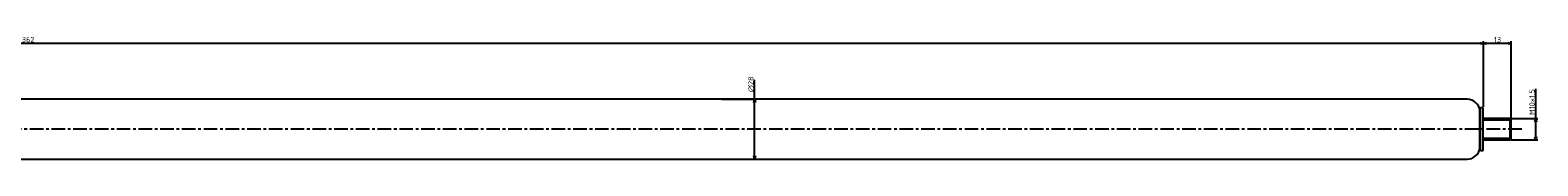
# Model space of a CAD drawing. Extents: x -998 to 411, y -134 to -77.
# Tile 2 of 2: x -294 to 411, y -134 to -77. Entities that reach past the tile are written whole.
import ezdxf

# ---------------------------------------------------------------- set-up
doc = ezdxf.new("R2010")
doc.units = 0
doc.header["$LTSCALE"] = 0.2
doc.linetypes.add('CENTER', pattern=[50.8, 31.75, -6.35, 6.35, -6.35])
doc.layers.get('0').update_dxf_attribs({"linetype": 'CONTINUOUS'})
doc.layers.get('DEFPOINTS').update_dxf_attribs({"linetype": 'CONTINUOUS'})
for name, color, linetype in [('18-0-CON', 3, 'CONTINUOUS'), ('18-2-CEN', 1, 'CENTER'), ('35-0-CON', 7, 'CONTINUOUS')]:
    doc.layers.add(name, color=color, linetype=linetype)
doc.styles.add('DIMENSION', font='isocp.shx', dxfattribs={"bigfont": 'bigfont.shx'})
doc.dimstyles.get("Standard").update_dxf_attribs({"dimtxt": 0.18, "dimasz": 0.18, "dimexe": 0.18, "dimexo": 0.0625, "dimgap": 0.09, "dimtad": 0, "dimtih": 1, "dimtoh": 1, "dimzin": 0, "dimcen": 0.09, "dimazin": 3, "dimtfac": 1, "dimtofl": 0, "dimtmove": 0, "dimatfit": 3})

# ---------------------------------------------------------------- blocks, each defined once
blk = doc.blocks.new('_OPEN30')
at = {"color": 0, "linetype": 'BYBLOCK'}
for p, q in [((-1, 0.27), (0, 0)), ((0, 0), (-1, -0.27)), ((0, 0), (-1, 0))]:
    blk.add_line(p, q, dxfattribs=at)
blk = doc.blocks.new('*U96')
at = {"layer": '18-0-CON', "color": 161, "style": 'DIMENSION'}
blk.add_text('1362', height=2.5, dxfattribs=at).set_placement((-298.8, -79.5))
blk = doc.blocks.new('*D51')
at = {"layer": '18-0-CON', "color": 161}
for p, q in [((-976.47, -112.63), (-976.47, -79)), ((384.03, -80), (-974.97, -80)), ((385.53, -109.68), (385.53, -79))]:
    blk.add_line(p, q, dxfattribs=at)
at = {"layer": 'DEFPOINTS', "color": 0}
for p in [(-976.47, -80), (385.53, -110.18), (-976.47, -113.13)]:
    blk.add_point(p, dxfattribs=at)
at = {"layer": '18-0-CON'}
blk.add_blockref('*U96', (0, 0), dxfattribs=at)
at = {"layer": '18-0-CON', "color": 161, "xscale": 1.5, "yscale": 1.5, "zscale": 1.5, "rotation": 180}
blk.add_blockref('_OPEN30', (-976.47, -80), dxfattribs=at)
at = {"layer": '18-0-CON', "color": 161, "xscale": 1.5, "yscale": 1.5, "zscale": 1.5}
blk.add_blockref('_OPEN30', (385.53, -80), dxfattribs=at)
blk = doc.blocks.new('*U102')
at = {"layer": '18-0-CON', "color": 161, "style": 'DIMENSION'}
blk.add_text('∅28', height=2.5, rotation=90, dxfattribs=at).set_placement((44.5, -102.875))
blk = doc.blocks.new('*D52')
at = {"layer": '18-0-CON', "color": 161}
for p, q in [((45, -106.13), (45, -97)), ((29.63, -106.13), (46, -106.13)), ((45, -132.63), (45, -107.63)), ((29.63, -134.13), (46, -134.13))]:
    blk.add_line(p, q, dxfattribs=at)
at = {"layer": 'DEFPOINTS', "color": 0}
for p in [(29.13, -106.13), (45, -106.13), (29.13, -134.13)]:
    blk.add_point(p, dxfattribs=at)
at = {"layer": '18-0-CON'}
blk.add_blockref('*U102', (0, 0), dxfattribs=at)
at = {"layer": '18-0-CON', "color": 161, "xscale": 1.5, "yscale": 1.5, "zscale": 1.5}
for p, rotation in [((45, -106.13), 90), ((45, -134.13), 270)]:
    blk.add_blockref('_OPEN30', p, dxfattribs=dict(at, rotation=rotation))
blk = doc.blocks.new('*U97')
at = {"layer": '18-0-CON', "color": 161, "style": 'DIMENSION'}
blk.add_text('13', height=2.5, dxfattribs=at).set_placement((390.47, -79.5))
blk = doc.blocks.new('*D53')
at = {"layer": '18-0-CON', "color": 161}
for p, q in [((385.53, -109.68), (385.53, -79)), ((397.03, -80), (387.03, -80)), ((398.53, -115.13), (398.53, -79))]:
    blk.add_line(p, q, dxfattribs=at)
at = {"layer": 'DEFPOINTS', "color": 0}
for p in [(385.53, -80), (385.53, -110.18), (398.53, -115.63)]:
    blk.add_point(p, dxfattribs=at)
at = {"layer": '18-0-CON'}
blk.add_blockref('*U97', (0, 0), dxfattribs=at)
at = {"layer": '18-0-CON', "color": 161, "xscale": 1.5, "yscale": 1.5, "zscale": 1.5, "rotation": 180}
blk.add_blockref('_OPEN30', (385.53, -80), dxfattribs=at)
at = {"layer": '18-0-CON', "color": 161, "xscale": 1.5, "yscale": 1.5, "zscale": 1.5}
blk.add_blockref('_OPEN30', (398.53, -80), dxfattribs=at)
blk = doc.blocks.new('*U98')
at = {"layer": '18-0-CON', "color": 161, "style": 'DIMENSION'}
blk.add_text('M10×1.5', height=2.5, rotation=90, dxfattribs=at).set_placement((409.5, -113.51))
blk = doc.blocks.new('*D54')
at = {"layer": '18-0-CON', "color": 161}
for p, q in [((410, -115.13), (410, -101.28)), ((398.53, -115.13), (411, -115.13)), ((410, -123.63), (410, -116.63)), ((398.53, -125.13), (411, -125.13))]:
    blk.add_line(p, q, dxfattribs=at)
at = {"layer": 'DEFPOINTS', "color": 0}
for p in [(398.03, -115.13), (410, -115.13), (398.03, -125.13)]:
    blk.add_point(p, dxfattribs=at)
at = {"layer": '18-0-CON'}
blk.add_blockref('*U98', (0, 0), dxfattribs=at)
at = {"layer": '18-0-CON', "color": 161, "xscale": 1.5, "yscale": 1.5, "zscale": 1.5}
for p, rotation in [((410, -115.13), 90), ((410, -125.13), 270)]:
    blk.add_blockref('_OPEN30', p, dxfattribs=dict(at, rotation=rotation))

msp = doc.modelspace()

# ---------------------------------------------------------------- linework, layer by layer
at = {"layer": '18-0-CON'}
for p, q in [((398.525, -115.883), (385.525, -115.883)), ((385.525, -124.383), (398.525, -124.383))]:
    msp.add_line(p, q, dxfattribs=at)
at = {"layer": '18-2-CEN'}
msp.add_line((403.525, -120.133), (-990.475, -120.133), dxfattribs=at)
at = {"layer": '35-0-CON'}
for p, q in [((377.325, -106.133), (-319.057, -106.133)), ((377.917, -106.133), (377.325, -106.133)), ((384.271, -110.183), (383.955, -111.363)), ((383.955, -128.903), (383.955, -111.363)), ((385.525, -110.183), (384.271, -110.183)), ((384.271, -130.083), (384.271, -110.183)), ((385.525, -130.083), (385.525, -110.183)), ((398.025, -115.133), (385.525, -115.133)), ((385.525, -120.133), (385.525, -115.633)), ((398.525, -115.633), (398.025, -115.133)), ((398.025, -125.133), (398.025, -115.133)), ((398.525, -120.133), (398.525, -115.633)), ((385.525, -125.133), (398.025, -125.133)), ((398.025, -125.133), (398.525, -124.633)), ((398.525, -124.633), (398.525, -120.133)), ((383.955, -128.903), (384.271, -130.083)), ((384.271, -130.083), (385.525, -130.083)), ((-319.057, -134.133), (377.325, -134.133)), ((377.325, -134.133), (377.917, -134.133))]:
    msp.add_line(p, q, dxfattribs=at)
for centre, start, end in [((377.917, -112.233), 8.199654, 90), ((377.917, -128.033), 270, 351.800346)]:
    msp.add_arc(centre, 6.1, start, end, dxfattribs=at)

# ---------------------------------------------------------------- dimensions: what is measured, and where the dimension line sits
at = {"layer": '18-0-CON'}
for base, p1, p2, picture, middle in [((-976.475, -80), (385.525, -110.183), (-976.475, -113.133), '*D51', (-295.475, -78.25)), ((385.525, -80), (398.525, -115.633), (385.525, -110.183), '*D53', (392.025, -78.25))]:
    dim = msp.add_linear_dim(base=base, p1=p1, p2=p2, dimstyle='Standard', override={"dimscale": 1}, dxfattribs=at)
    dim.commit()
    dim.dimension.update_dxf_attribs({"geometry": picture, "text_midpoint": middle})
dim = msp.add_linear_dim(base=(45, -106.133), p1=(29.134, -134.133), p2=(29.134, -106.133), angle=90, dimstyle='Standard', override={"dimscale": 1, "dimpost": '%%c<>'}, dxfattribs=at)
dim.commit()
dim.dimension.update_dxf_attribs({"geometry": '*D52', "text_midpoint": (45, -100), "dimtype": 128})
dim = msp.add_linear_dim(base=(410, -115.133), p1=(398.025, -125.133), p2=(398.025, -115.133), angle=90, dimstyle='Standard', override={"dimscale": 1, "dimpost": 'M<>×1.5'}, dxfattribs=at)
dim.commit()
dim.dimension.update_dxf_attribs({"geometry": '*D54', "text_midpoint": (408.25, -107.456)})

doc.saveas('drawing.dxf')
